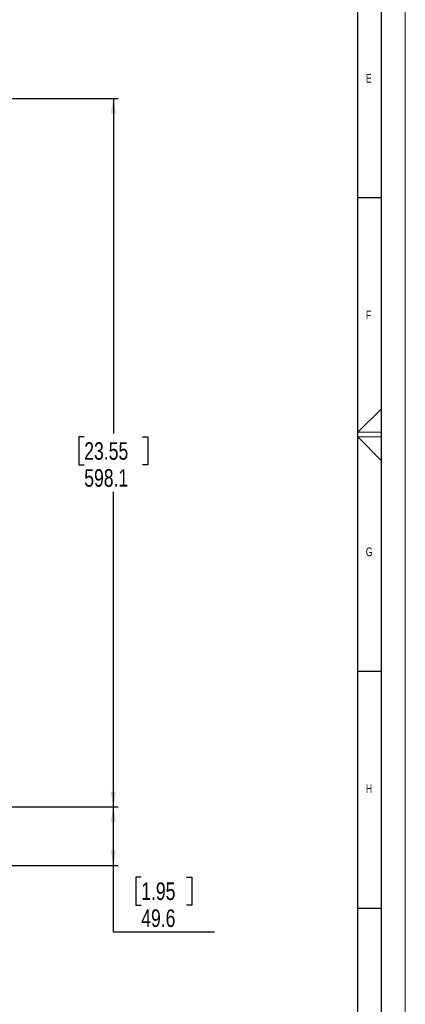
# Model space of a CAD drawing. Header units: millimetres. Extents: x 0 to 841, y 0 to 594.
# Tile 21 of 24: x 760 to 841, y 177 to 385. Entities that reach past the tile are written whole.
import ezdxf

# ---------------------------------------------------------------- set-up
doc = ezdxf.new("R2010")
doc.units = ezdxf.units.MM
doc.layers.add('FORMAT', color=7, linetype='Continuous')
doc.layers.add('SLD-0', color=7, linetype='Continuous')
doc.styles.add('SLDTEXTSTYLE0', font='TXT', dxfattribs={"width": 0.75})
doc.dimstyles.new('SLDDIMSTYLE0', dxfattribs={"dimtxt": 3.704167, "dimasz": 3.2, "dimexe": 0, "dimexo": 0.0625, "dimgap": 0.926042, "dimtad": 0, "dimtih": 1, "dimtoh": 1, "dimdec": 1, "dimlfac": 4, "dimrnd": 1e-09, "dimzin": 12, "dimdsep": 46, "dimtxsty": 'SLDTEXTSTYLE0', "dimsah": 1, "dimcen": 0.09, "dimadec": 0, "dimazin": 3, "dimtfac": 1, "dimtdec": 1, "dimtofl": 0, "dimtmove": 0, "dimatfit": 3, "dimfxl": 1, "dimfrac": 2, "dimtolj": 1, "dimtzin": 12, "dimarcsym": 0})

# ---------------------------------------------------------------- blocks, each defined once
blk = doc.blocks.new('_D_23')
at = {"layer": 'SLD-0', "transparency": 16777216}
for p, q in [((707.76, 367.97), (780.36, 367.97)), ((779.36, 367.97), (779.36, 297.26)), ((773.2, 296.5), (772.07, 296.5)), ((772.07, 296.5), (772.07, 290.62)), ((785.51, 296.5), (786.64, 296.5)), ((786.64, 296.5), (786.64, 290.62)), ((772.07, 290.62), (773.2, 290.62)), ((786.64, 290.62), (785.51, 290.62)), ((779.36, 218.44), (779.36, 284.93)), ((707.76, 218.44), (780.36, 218.44))]:
    blk.add_line(p, q, dxfattribs=at)
for points in [[(779.36, 367.97), (778.81, 364.77), (779.91, 364.77)], [(779.36, 218.44), (779.91, 221.64), (778.81, 221.64)]]:
    blk.add_solid(points, dxfattribs=at)
at = {"layer": 'SLD-0', "transparency": 16777216, "char_height": 3.704, "attachment_point": 1, "style": 'SLDTEXTSTYLE0'}
for s, insert in [('23.55', (773.2, 295.39)), ('598.1', (773.2, 289.7))]:
    blk.add_mtext(s, dxfattribs=dict(at, insert=insert))
blk = doc.blocks.new('_D_24')
at = {"layer": 'SLD-0', "transparency": 16777216}
for p, q in [((707.76, 218.44), (780.36, 218.44)), ((779.36, 206.04), (779.36, 218.44)), ((746.77, 206.04), (780.36, 206.04)), ((779.36, 191.97), (779.36, 206.04)), ((785.23, 203.55), (784.1, 203.55)), ((784.1, 203.55), (784.1, 197.66)), ((794.8, 203.55), (795.93, 203.55)), ((795.93, 203.55), (795.93, 197.66)), ((784.1, 197.66), (785.23, 197.66)), ((795.93, 197.66), (794.8, 197.66)), ((800.68, 191.97), (779.36, 191.97))]:
    blk.add_line(p, q, dxfattribs=at)
for points in [[(779.36, 218.44), (778.81, 215.24), (779.91, 215.24)], [(779.36, 206.04), (779.91, 209.24), (778.81, 209.24)]]:
    blk.add_solid(points, dxfattribs=at)
at = {"layer": 'SLD-0', "transparency": 16777216, "char_height": 3.704, "attachment_point": 1, "style": 'SLDTEXTSTYLE0'}
for s, insert in [('1.95', (785.23, 202.44)), ('49.6', (785.23, 196.75))]:
    blk.add_mtext(s, dxfattribs=dict(at, insert=insert))

msp = doc.modelspace()

# ---------------------------------------------------------------- linework, layer by layer
at = {"color": 7, "linetype": 'Continuous', "lineweight": 18}
for p, q in [((841.000004, 0.00001), (841.000004, 594.00001)), ((836, 302.467132), (831, 297.50001)), ((831, 297.50001), (836, 297.50001)), ((831, 296.50001), (836, 296.50001)), ((836, 291.485354), (831, 296.50001))]:
    msp.add_line(p, q, dxfattribs=at)
at = {"layer": 'FORMAT'}
for p, q in [((836.000004, 5.00001), (836.000004, 589.00001)), ((831.000004, 10.00001), (831.000004, 584.00001)), ((836, 347), (831, 347)), ((836, 247), (831, 247)), ((831, 197), (836, 197))]:
    msp.add_line(p, q, dxfattribs=at)

# ---------------------------------------------------------------- texts
at = {"layer": 'FORMAT', "char_height": 1.852083, "attachment_point": 1, "style": 'SLDTEXTSTYLE0'}
for s, insert in [('E', (832.666652, 373.168024)), ('F', (832.666652, 323.168024)), ('G', (832.666652, 273.168024)), ('H', (832.666652, 223.168024))]:
    msp.add_mtext(s, dxfattribs=dict(at, insert=insert))

# ---------------------------------------------------------------- dimensions: what is measured, and where the dimension line sits
at = {"layer": 'SLD-0'}
for p1, picture, middle in [((706.760233, 367.968637), '_D_23', (779.355657, 291.092183)), ((745.766914, 206.038637), '_D_24', (779.355657, 198.133787))]:
    dim = msp.add_linear_dim(base=(779.355657, 218.443637), p1=p1, p2=(706.760233, 218.443637), angle=90, dimstyle='SLDDIMSTYLE0', dxfattribs=at)
    dim.commit()
    dim.dimension.update_dxf_attribs({"geometry": picture, "text_midpoint": middle, "dimtype": 160})

doc.saveas('drawing.dxf')
